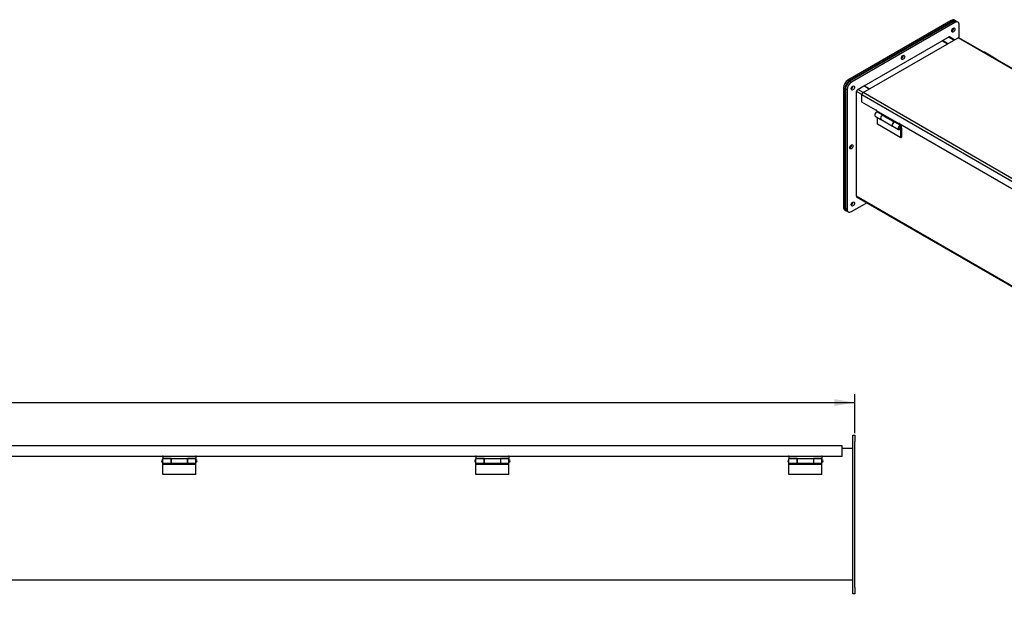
# Model space of a CAD drawing. Header units: inches. Extents: x 1 to 240, y -1 to 159.
# Tile 7 of 13: x 98 to 158, y 77 to 112. Entities that reach past the tile are written whole.
import ezdxf
from ezdxf.enums import TextEntityAlignment as Align

# ---------------------------------------------------------------- set-up
doc = ezdxf.new("R2010")
doc.units = ezdxf.units.IN
doc.header["$MEASUREMENT"] = 0
for name, color, linetype in [('COM40176', 7, 'Continuous'), ('COM70666-3', 7, 'Continuous'), ('COM70693-18', 7, 'Continuous'), ('COM70694-18', 7, 'Continuous'), ('COM70695-3', 7, 'Continuous'), ('Default', 7, 'Continuous'), ('GSK10522', 7, 'Continuous'), ('HNG86641-1', 7, 'Continuous'), ('HNG86641-2', 7, 'Continuous'), ('HNG86641-3', 7, 'Continuous')]:
    doc.layers.add(name, color=color, linetype=linetype)
doc.styles.add('SEACAD_Times_New_Roman', font='times.ttf')
doc.dimstyles.new('HAMMOND_(STH_-_240x160)', dxfattribs={"dimtxt": 1, "dimasz": 1.25, "dimexe": 0.5, "dimexo": 0.5, "dimgap": 0.25, "dimtad": 0, "dimtih": 1, "dimtoh": 1, "dimzin": 0, "dimdsep": 46, "dimtxsty": 'SEACAD_Times_New_Roman', "dimblk1": '_SE_FILLED', "dimblk2": '_SE_FILLED', "dimsah": 1, "dimcen": 0.5, "dimadec": 0, "dimazin": 0, "dimtfac": 0.8, "dimtofl": 0, "dimtmove": 0, "dimatfit": 3, "dimfxl": 1, "dimtolj": 1, "dimtzin": 0, "dimarcsym": 0})

# ---------------------------------------------------------------- blocks, each defined once
blk = doc.blocks.new('SE6')
at = {"layer": 'COM40176', "color": 7, "linetype": 'Continuous'}
blk.add_line((157.061, 109.582), (156.354, 109.99), dxfattribs=at)
for centre, start_param in [((156.311, 109.916), 3.141593), ((157.018, 109.507), 2.668594)]:
    blk.add_ellipse(centre, major_axis=(-0.043, -0.0745), ratio=0.57735, start_param=start_param, end_param=3.614591, dxfattribs=at)
at = {"layer": 'COM70666-3', "color": 7, "linetype": 'Continuous'}
for p, q in [((154.46, 111.85), (148.185, 108.227)), ((154.549, 111.799), (148.273, 108.176)), ((154.549, 111.799), (154.46, 111.85)), ((154.736, 111.818), (154.648, 111.869)), ((154.814, 110.868), (154.814, 111.646)), ((148.185, 108.227), (148.273, 108.176)), ((147.92, 107.768), (147.92, 100.522)), ((148.008, 107.717), (147.92, 107.768)), ((148.008, 107.717), (148.008, 100.471)), ((147.92, 100.522), (148.008, 100.471)), ((148.273, 100.317), (149.201, 100.853)), ((147.997, 100.35), (148.086, 100.299))]:
    blk.add_line(p, q, dxfattribs=at)
for centre, major_axis, start_param, end_param in [((154.46, 111.544), (-0.187, -0.325), 3.141593, 3.926991), ((154.549, 111.493), (-0.188, -0.325), 2.356194, 3.926991), ((154.372, 111.391), (0.07, 0.122), 3.821986, 5.602792), ((151.322, 109.733), (0.07, 0.122), 3.821986, 5.602792), ((148.185, 107.921), (-0.188, -0.325), 3.926991, 5.497787), ((148.273, 107.87), (0.188, 0.325), 0.785398, 2.356194), ((148.273, 107.87), (0.07, 0.122), 3.821986, 5.602792), ((148.185, 104.298), (0.07, 0.122), 3.821986, 5.602792), ((148.185, 100.675), (0.187, 0.325), 2.356194, 3.141593), ((148.273, 100.624), (0.188, 0.325), 2.356194, 3.926991), ((148.273, 100.828), (0.07, 0.122), 3.821986, 5.602792)]:
    blk.add_ellipse(centre, major_axis=major_axis, ratio=0.57735, start_param=start_param, end_param=end_param, dxfattribs=at)
for centre in [(154.46, 111.34), (151.411, 109.682), (148.361, 107.819), (148.273, 104.247), (148.361, 100.777)]:
    blk.add_ellipse(centre, major_axis=(0.07, 0.122), ratio=0.57735, dxfattribs=at)
at = {"layer": 'COM70693-18', "color": 7, "linetype": 'Continuous'}
for p, q in [((153.797, 110.702), (154.163, 110.913)), ((154.129, 110.51), (153.797, 110.702)), ((153.797, 110.677), (153.797, 110.702)), ((154.495, 110.721), (154.163, 110.913)), ((154.526, 110.74), (154.217, 110.918)), ((148.582, 101.247), (148.582, 107.603)), ((148.904, 107.417), (148.582, 107.603)), ((148.659, 107.735), (149.024, 107.946)), ((148.99, 107.544), (148.659, 107.735)), ((149.356, 107.755), (149.024, 107.946)), ((232.684, 52.691), (148.582, 101.247)), ((148.605, 101.198), (232.684, 52.655))]:
    blk.add_line(p, q, dxfattribs=at)
for centre, major_axis, start_param, end_param in [((154.163, 110.825), (-0.054, -0.0935), 3.141593, 3.926991), ((148.659, 107.647), (-0.054, -0.0935), 3.926991, 5.497787), ((148.659, 101.291), (0.054, 0.0935), 2.356194, 3.141593)]:
    blk.add_ellipse(centre, major_axis=major_axis, ratio=0.57735, start_param=start_param, end_param=end_param, dxfattribs=at)
at = {"layer": 'COM70694-18', "color": 7, "linetype": 'Continuous'}
for p, q in [((148.98, 107.538), (154.749, 110.869)), ((238.519, 62.504), (154.749, 110.869)), ((238.551, 62.523), (154.803, 110.874)), ((148.904, 106.958), (148.904, 107.405)), ((232.673, 59.041), (148.904, 107.405)), ((232.75, 59.173), (148.98, 107.538)), ((149.755, 106.467), (148.904, 106.958)), ((149.755, 106.467), (149.776, 106.479)), ((151.169, 105.65), (149.798, 106.442)), ((151.169, 105.65), (151.191, 105.662)), ((163.19, 98.71), (151.212, 105.626))]:
    blk.add_line(p, q, dxfattribs=at)
for centre, major_axis, start_param, end_param in [((154.749, 110.78), (-0.054, -0.0935), 3.141593, 3.926991), ((148.98, 107.45), (-0.054, -0.0935), 3.926991, 5.497787), ((149.776, 106.454), (0.015, -0.026), 0.785398, 3.926991), ((151.191, 105.638), (0.015, -0.026), 0.785398, 3.926991)]:
    blk.add_ellipse(centre, major_axis=major_axis, ratio=0.57735, start_param=start_param, end_param=end_param, dxfattribs=at)
at = {"layer": 'COM70695-3', "color": 7, "linetype": 'Continuous'}
for p, q in [((149.046, 107.959), (153.775, 110.689)), ((153.775, 110.689), (154.107, 110.498)), ((149.378, 107.767), (149.046, 107.959)), ((149.046, 107.959), (149.046, 107.934))]:
    blk.add_line(p, q, dxfattribs=at)
at = {"layer": 'GSK10522', "color": 7, "linetype": 'Continuous'}
for p, q in [((154.336, 111.922), (148.061, 108.299)), ((154.425, 111.871), (148.149, 108.248)), ((154.336, 111.922), (154.425, 111.871)), ((154.612, 111.889), (154.524, 111.941)), ((148.061, 108.299), (148.149, 108.248)), ((147.796, 107.839), (147.796, 100.593)), ((147.796, 107.839), (147.884, 107.788)), ((147.884, 107.788), (147.884, 100.542)), ((147.796, 100.593), (147.884, 100.542)), ((147.873, 100.421), (147.962, 100.37))]:
    blk.add_line(p, q, dxfattribs=at)
for centre, major_axis, start_param, end_param in [((154.336, 111.616), (-0.187, -0.325), 3.141593, 3.926991), ((154.425, 111.565), (-0.188, -0.325), 3.047173, 3.926991), ((154.336, 111.412), (-0.07, -0.122), 1.077418, 2.064174), ((151.287, 109.753), (-0.07, -0.122), 1.077418, 2.064174), ((148.061, 107.993), (0.187, 0.325), 0.785398, 2.356194), ((148.149, 107.942), (0.188, 0.325), 0.785398, 2.356194), ((148.238, 107.89), (-0.07, -0.122), 1.077419, 2.064173), ((148.149, 104.318), (-0.07, -0.122), 1.077417, 2.064175), ((148.061, 100.746), (0.188, 0.325), 2.356194, 3.141593), ((148.149, 100.695), (0.187, 0.325), 2.356194, 3.236009), ((148.238, 100.848), (-0.07, -0.122), 1.077418, 2.064174)]:
    blk.add_ellipse(centre, major_axis=major_axis, ratio=0.57735, start_param=start_param, end_param=end_param, dxfattribs=at)
at = {"layer": 'HNG86641-1', "color": 7, "linetype": 'Continuous'}
for p, q in [((149.827, 106.425), (149.827, 106.394)), ((150.184, 106.188), (149.827, 106.394)), ((150.071, 105.913), (150.772, 105.508)), ((150.18, 106.157), (150.881, 105.752)), ((150.184, 106.155), (150.184, 106.188)), ((151.241, 105.577), (150.885, 105.783)), ((150.885, 105.783), (150.885, 105.749)), ((150.88, 105.748), (150.881, 105.752)), ((150.938, 105.73), (150.938, 105.752)), ((151.241, 105.608), (151.241, 105.577)), ((151.268, 105.593), (151.241, 105.577))]:
    blk.add_line(p, q, dxfattribs=at)
for centre in [(150.139, 106.032), (150.841, 105.627)]:
    blk.add_ellipse(centre, major_axis=(0.069, 0.119), ratio=0.57735, start_param=0.356855, end_param=3.141593, dxfattribs=at)
at = {"layer": 'HNG86641-2', "color": 7, "linetype": 'Continuous'}
for p, q in [((149.714, 106.119), (150.065, 105.916)), ((150.184, 106.165), (149.852, 106.357)), ((149.855, 105.616), (149.855, 106.037)), ((151.269, 104.799), (149.855, 105.616)), ((150.778, 105.505), (151.129, 105.302)), ((151.266, 105.54), (150.915, 105.743)), ((151.269, 105.294), (151.218, 105.324)), ((151.25, 105.371), (151.256, 105.366)), ((151.269, 105.294), (151.255, 105.377)), ((151.269, 104.799), (151.269, 105.294)), ((151.293, 105.497), (151.322, 105.331)), ((151.322, 105.331), (151.322, 104.83)), ((151.322, 104.83), (151.269, 104.799))]:
    blk.add_line(p, q, dxfattribs=at)
for centre, major_axis, start_param, end_param in [((149.783, 106.238), (0.069, 0.119), 0, 3.141593), ((150.134, 106.035), (0.069, 0.119), 0.24704, 3.141593), ((150.847, 105.624), (0.069, 0.119), 0, 3.141593), ((151.197, 105.421), (0.069, 0.119), -0.60135, 4.574538), ((151.197, 105.421), (0.0313, 0.0541), 0, 3.141593)]:
    blk.add_ellipse(centre, major_axis=major_axis, ratio=0.57735, start_param=start_param, end_param=end_param, dxfattribs=at)
at = {"layer": 'HNG86641-3', "color": 7, "linetype": 'Continuous'}
for p, q in [((151.166, 105.367), (151.175, 105.362)), ((151.237, 105.47), (151.229, 105.475))]:
    blk.add_line(p, q, dxfattribs=at)
blk.add_arc((151.206, 105.416), 0.0625, 240, 60, dxfattribs=at)
blk.add_ellipse((151.206, 105.416), major_axis=(-0.0312, -0.0541), ratio=0.57735, start_param=3.141593, end_param=6.283185, dxfattribs=at)
blk = doc.blocks.new('SE7')
at = {"layer": 'COM70666-3', "color": 7, "linetype": 'Continuous'}
for p, q in [((148.359, 86.742), (148.484, 86.742)), ((148.359, 86.367), (148.359, 86.742)), ((148.484, 86.742), (148.484, 86.367)), ((148.359, 77.492), (148.359, 86.367)), ((148.484, 77.492), (148.484, 86.367)), ((148.359, 77.117), (148.359, 77.492)), ((148.484, 77.117), (148.359, 77.117)), ((148.484, 77.492), (148.484, 77.117))]:
    blk.add_line(p, q, dxfattribs=at)
at = {"layer": 'COM70693-18', "color": 7, "linetype": 'Continuous'}
for p, q in [((148.359, 85.929), (147.718, 85.929)), ((148.359, 77.929), (28.609, 77.929))]:
    blk.add_line(p, q, dxfattribs=at)
at = {"layer": 'COM70694-18', "color": 7, "linetype": 'Continuous'}
for p, q in [((147.718, 86.101), (29.25, 86.101)), ((147.718, 85.993), (147.718, 86.101)), ((147.718, 85.445), (147.718, 85.993)), ((106.454, 85.445), (89.514, 85.445)), ((108.454, 85.445), (106.514, 85.445)), ((125.454, 85.445), (108.514, 85.445)), ((127.454, 85.445), (125.514, 85.445)), ((144.454, 85.445), (127.514, 85.445)), ((146.454, 85.445), (144.514, 85.445)), ((147.718, 85.445), (146.514, 85.445))]:
    blk.add_line(p, q, dxfattribs=at)
for centre in [(106.484, 85.445), (108.484, 85.445), (125.484, 85.445), (127.484, 85.445), (144.484, 85.445), (146.484, 85.445)]:
    blk.add_arc(centre, 0.03, 0, 180, dxfattribs=at)
at = {"layer": 'HNG86641-1', "color": 7, "linetype": 'Continuous'}
for p, q in [((106.484, 85.475), (106.484, 85.335)), ((108.484, 85.475), (108.484, 85.335)), ((125.484, 85.475), (125.484, 85.335)), ((127.484, 85.475), (127.484, 85.335)), ((144.484, 85.475), (144.484, 85.335)), ((146.484, 85.475), (146.484, 85.335)), ((106.988, 85.335), (106.484, 85.335)), ((106.988, 85.312), (106.988, 85.335)), ((106.988, 85.037), (106.988, 85.312)), ((107.98, 85.312), (106.988, 85.312)), ((106.988, 85.037), (107.98, 85.037)), ((108.484, 85.335), (107.98, 85.335)), ((107.98, 85.335), (107.98, 85.312)), ((107.98, 85.312), (107.98, 85.037)), ((125.988, 85.335), (125.484, 85.335)), ((125.988, 85.312), (125.988, 85.335)), ((125.988, 85.037), (125.988, 85.312)), ((126.98, 85.312), (125.988, 85.312)), ((125.988, 85.037), (126.98, 85.037)), ((127.484, 85.335), (126.98, 85.335)), ((126.98, 85.335), (126.98, 85.312)), ((126.98, 85.312), (126.98, 85.037)), ((144.988, 85.335), (144.484, 85.335)), ((144.988, 85.312), (144.988, 85.335)), ((144.988, 85.037), (144.988, 85.312)), ((145.98, 85.312), (144.988, 85.312)), ((144.988, 85.037), (145.98, 85.037)), ((146.484, 85.335), (145.98, 85.335)), ((145.98, 85.335), (145.98, 85.312)), ((145.98, 85.312), (145.98, 85.037))]:
    blk.add_line(p, q, dxfattribs=at)
at = {"layer": 'HNG86641-2', "color": 7, "linetype": 'Continuous'}
for p, q in [((106.484, 85.037), (106.484, 85.312)), ((106.98, 85.312), (106.484, 85.312)), ((106.484, 84.968), (106.484, 85.037)), ((106.484, 85.037), (106.98, 85.037)), ((106.484, 84.362), (106.484, 84.968)), ((108.484, 84.968), (106.484, 84.968)), ((106.98, 85.312), (106.98, 85.037)), ((106.98, 85.037), (106.98, 85.015)), ((106.98, 85.015), (107.988, 85.015)), ((107.988, 85.037), (107.988, 85.312)), ((108.484, 85.312), (107.988, 85.312)), ((107.988, 85.015), (107.988, 85.037)), ((107.988, 85.037), (108.484, 85.037)), ((108.484, 85.037), (108.484, 85.312)), ((108.484, 84.968), (108.484, 85.037)), ((108.484, 84.362), (108.484, 84.968)), ((125.484, 85.037), (125.484, 85.312)), ((125.98, 85.312), (125.484, 85.312)), ((125.484, 84.968), (125.484, 85.037)), ((125.484, 85.037), (125.98, 85.037)), ((125.484, 84.362), (125.484, 84.968)), ((127.484, 84.968), (125.484, 84.968)), ((125.98, 85.312), (125.98, 85.037)), ((125.98, 85.037), (125.98, 85.015)), ((125.98, 85.015), (126.988, 85.015)), ((126.988, 85.037), (126.988, 85.312)), ((127.484, 85.312), (126.988, 85.312)), ((126.988, 85.015), (126.988, 85.037)), ((126.988, 85.037), (127.484, 85.037)), ((127.484, 85.037), (127.484, 85.312)), ((127.484, 84.968), (127.484, 85.037)), ((127.484, 84.362), (127.484, 84.968)), ((144.484, 85.037), (144.484, 85.312)), ((144.98, 85.312), (144.484, 85.312)), ((144.484, 84.968), (144.484, 85.037)), ((144.484, 85.037), (144.98, 85.037)), ((144.484, 84.362), (144.484, 84.968)), ((146.484, 84.968), (144.484, 84.968)), ((144.98, 85.312), (144.98, 85.037)), ((144.98, 85.037), (144.98, 85.015)), ((144.98, 85.015), (145.988, 85.015)), ((145.988, 85.037), (145.988, 85.312)), ((146.484, 85.312), (145.988, 85.312)), ((145.988, 85.015), (145.988, 85.037)), ((145.988, 85.037), (146.484, 85.037)), ((146.484, 85.037), (146.484, 85.312)), ((146.484, 84.968), (146.484, 85.037)), ((146.484, 84.362), (146.484, 84.968)), ((108.484, 84.362), (106.484, 84.362)), ((127.484, 84.362), (125.484, 84.362)), ((146.484, 84.362), (144.484, 84.362))]:
    blk.add_line(p, q, dxfattribs=at)
at = {"layer": 'HNG86641-3', "color": 7, "linetype": 'Continuous'}
for p, q in [((106.484, 85.237), (106.471, 85.237)), ((106.471, 85.112), (106.484, 85.112)), ((106.988, 85.237), (106.98, 85.237)), ((106.98, 85.112), (106.988, 85.112)), ((107.988, 85.237), (107.98, 85.237)), ((107.98, 85.112), (107.988, 85.112)), ((108.496, 85.237), (108.484, 85.237)), ((108.484, 85.112), (108.496, 85.112)), ((125.484, 85.237), (125.471, 85.237)), ((125.471, 85.112), (125.484, 85.112)), ((125.988, 85.237), (125.98, 85.237)), ((125.98, 85.112), (125.988, 85.112)), ((126.988, 85.237), (126.98, 85.237)), ((126.98, 85.112), (126.988, 85.112)), ((127.496, 85.237), (127.484, 85.237)), ((127.484, 85.112), (127.496, 85.112)), ((144.484, 85.237), (144.471, 85.237)), ((144.471, 85.112), (144.484, 85.112)), ((144.988, 85.237), (144.98, 85.237)), ((144.98, 85.112), (144.988, 85.112)), ((145.988, 85.237), (145.98, 85.237)), ((145.98, 85.112), (145.988, 85.112)), ((146.496, 85.237), (146.484, 85.237)), ((146.484, 85.112), (146.496, 85.112))]:
    blk.add_line(p, q, dxfattribs=at)
for centre, start, end in [((106.471, 85.175), 90, 270), ((108.496, 85.175), 270, 90), ((125.471, 85.175), 90, 270), ((127.496, 85.175), 270, 90), ((144.471, 85.175), 90, 270), ((146.496, 85.175), 270, 90)]:
    blk.add_arc(centre, 0.0625, start, end, dxfattribs=at)
blk = doc.blocks.new('DMBLK227')
at = {"layer": 'Default', "linetype": 'Continuous', "transparency": 16777216}
for points in [[(29.734, 88.932), (28.484, 88.724), (29.734, 88.515)], [(147.234, 88.932), (147.234, 88.515), (148.484, 88.724)]]:
    blk.add_hatch(color=7, dxfattribs=at).paths.add_polyline_path(points)
at = {"layer": 'Default', "color": 7, "linetype": 'Continuous', "transparency": 16777216}
for p, q in [((28.484, 87.242), (28.484, 89.224)), ((148.484, 86.867), (148.484, 89.224)), ((28.484, 88.724), (86.048, 88.724)), ((90.919, 88.724), (148.484, 88.724))]:
    blk.add_line(p, q, dxfattribs=at)
at = {"layer": 'Default', "color": 7, "linetype": 'Continuous', "transparency": 16777216, "style": 'SEACAD_Times_New_Roman'}
blk.add_text('120.00', height=1, dxfattribs=at).set_placement((86.398, 89.224), align=Align.TOP_LEFT)
blk = doc.blocks.new('_SE_FILLED')
at = {"color": 0}
blk.add_line((0, 0), (-1, 0), dxfattribs=at)
blk.add_solid([(0, 0), (-1, -0.1665), (-1, 0.1665), (0, 0)], dxfattribs=at)

msp = doc.modelspace()

# ---------------------------------------------------------------- block references
at = {"layer": 'Default'}
for name in ['SE6', 'SE7']:
    msp.add_blockref(name, (0, 0), dxfattribs=at)

# ---------------------------------------------------------------- dimensions: what is measured, and where the dimension line sits
at = {"layer": 'Default', "color": 7, "linetype": 'Continuous'}
dim = msp.add_linear_dim(base=(28.484, 88.724), p1=(28.484, 86.367), p2=(148.484, 86.367), angle=0, text='\\A1;<>', dimstyle='HAMMOND_(STH_-_240x160)', dxfattribs=at)
dim.commit()
dim.dimension.update_dxf_attribs({"geometry": 'DMBLK227', "text_midpoint": (88.484, 88.724), "dimtype": 161})

doc.saveas('drawing.dxf')
